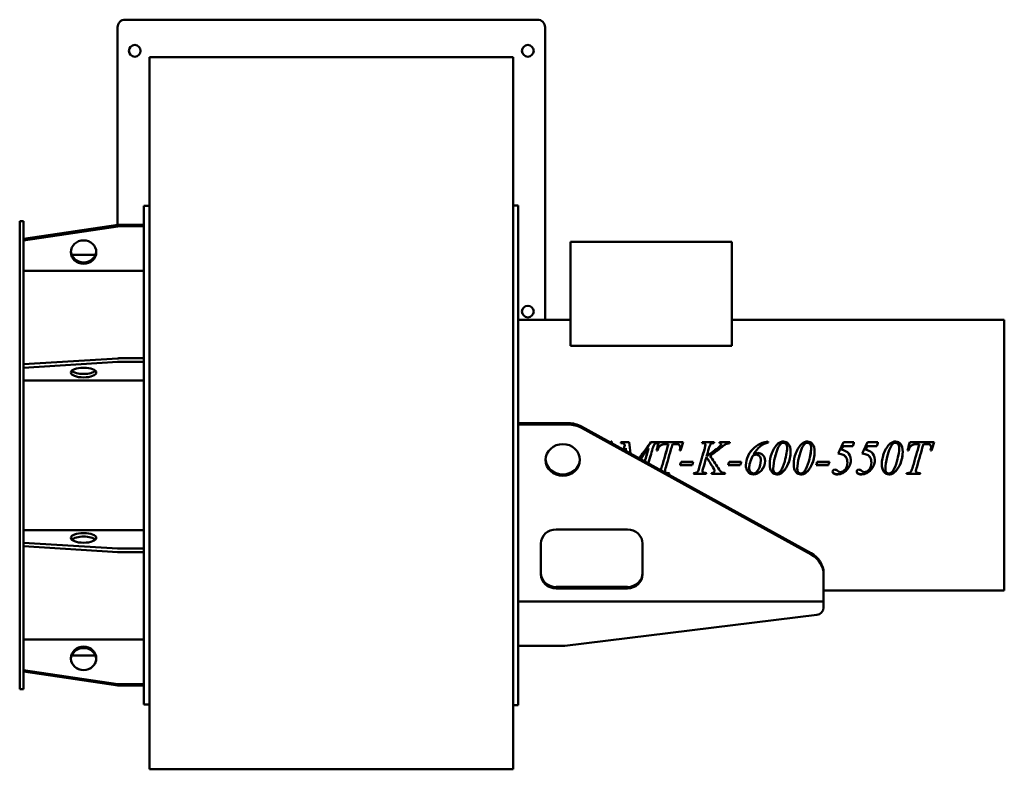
# Model space of a CAD drawing. Header units: millimetres. Extents: x 243 to 1017, y 151 to 740.
import ezdxf

# ---------------------------------------------------------------- set-up
doc = ezdxf.new("R2010")
doc.units = ezdxf.units.MM
doc.header["$LTSCALE"] = 3
doc.layers.add('Widoczne (ISO)', color=7, linetype='Continuous', lineweight=50)

msp = doc.modelspace()

# ---------------------------------------------------------------- linework, layer by layer
at = {"layer": 'Widoczne (ISO)'}
for p, q in [((649.95, 740.25), (325.95, 740.25)), ((319.95, 734.25), (319.95, 578.87)), ((655.95, 504.2), (655.95, 734.25)), ((344.95, 710.75), (344.95, 585.32)), ((630.95, 710.75), (344.95, 710.75)), ((630.95, 585.32), (630.95, 710.75)), ((340.45, 593.75), (340.45, 201.75)), ((340.45, 593.75), (344.95, 593.75)), ((634.95, 594.25), (630.95, 594.25)), ((634.95, 201.25), (634.95, 594.25)), ((242.95, 581.75), (242.95, 213.75)), ((242.95, 581.75), (245.95, 581.75)), ((245.95, 581.75), (245.95, 213.75)), ((344.95, 585.32), (344.95, 170.73)), ((630.95, 170.73), (630.95, 585.32)), ((319.98, 578.87), (245.95, 567.86)), ((245.95, 567.86), (319.98, 578.87)), ((245.95, 566.71), (319.98, 577.72)), ((340.45, 578.94), (320.93, 578.94)), ((320.93, 578.94), (340.45, 578.94)), ((320.93, 577.79), (340.45, 577.79)), ((675.93, 565.6), (675.93, 483.87)), ((802.93, 565.6), (675.93, 565.6)), ((802.93, 565.6), (802.93, 483.87)), ((302.51, 555.25), (283.89, 555.25)), ((340.45, 542.69), (245.95, 542.69)), ((634.95, 504.2), (675.93, 504.2)), ((802.93, 504.2), (1017.05, 504.2)), ((1017.05, 291.3), (1017.05, 504.2)), ((675.93, 483.87), (802.93, 483.87)), ((319.98, 473.92), (245.95, 469.36)), ((340.45, 473.95), (320.93, 473.95)), ((245.95, 466.59), (319.98, 471.15)), ((320.93, 471.18), (340.45, 471.18)), ((340.45, 456.64), (245.95, 456.64)), ((634.95, 422.95), (674.45, 422.95)), ((634.95, 421.83), (674.45, 421.83)), ((684.67, 420.35), (865.17, 320.83)), ((865.17, 319.71), (684.67, 419.22)), ((707.92, 408.59), (708.59, 408.59)), ((707.92, 408.49), (707.92, 408.59)), ((707.92, 408.49), (708.57, 408.49)), ((715.7, 408.02), (722.01, 408.02)), ((715.7, 407.92), (715.7, 408.02)), ((715.7, 407.92), (722.01, 407.92)), ((718.72, 405.73), (718.72, 405.8)), ((722.01, 407.92), (722.01, 408.02)), ((737.39, 403.32), (737.39, 403.38)), ((739.23, 408.02), (745.13, 408.02)), ((739.23, 407.92), (739.23, 408.02)), ((739.23, 407.92), (745.13, 407.92)), ((745.13, 407.35), (745.13, 408.02)), ((745.4, 407.92), (745.4, 408.02)), ((745.4, 408.02), (764.6, 408.02)), ((745.4, 407.92), (764.57, 407.92)), ((752.98, 406.53), (751.55, 406.53)), ((752.98, 406.45), (752.98, 406.53)), ((758.23, 406.53), (756.16, 406.53)), ((762.21, 403.93), (762.21, 403.99)), ((779.69, 407.35), (779.33, 407.35)), ((779.55, 408.02), (788.97, 408.02)), ((779.55, 407.92), (779.55, 408.02)), ((779.55, 407.92), (788.94, 407.92)), ((782, 405.77), (782, 405.84)), ((793.23, 408.02), (801.26, 408.02)), ((793.23, 407.92), (793.23, 408.02)), ((793.23, 407.92), (801.23, 407.92)), ((794.44, 406.21), (794.44, 406.29)), ((831.35, 407.82), (831.35, 408.53)), ((897.99, 404.99), (890.46, 404.99)), ((890.5, 407.92), (890.5, 408.02)), ((890.5, 408.02), (898.85, 408.02)), ((890.5, 407.92), (898.82, 407.92)), ((916.89, 404.99), (909.35, 404.99)), ((909.39, 407.92), (909.39, 408.02)), ((909.39, 408.02), (917.74, 408.02)), ((909.39, 407.92), (917.72, 407.92)), ((942.68, 407.92), (942.68, 408.02)), ((942.68, 408.02), (961.88, 408.02)), ((942.68, 407.92), (961.85, 407.92)), ((950.26, 406.53), (948.83, 406.53)), ((950.26, 406.45), (950.26, 406.53)), ((955.51, 406.53), (953.45, 406.53)), ((959.49, 403.93), (959.49, 403.99)), ((744.32, 401.4), (743.64, 401.4)), ((762.54, 401.4), (761.86, 401.4)), ((782.86, 396.24), (782.86, 396.23)), ((782.9, 396.65), (782.9, 396.65)), ((819.11, 397.11), (819.11, 397.11)), ((819.99, 398.65), (819.99, 398.66)), ((836.78, 396.43), (836.78, 396.41)), ((846.05, 400.38), (846.06, 400.37)), ((846.06, 400.4), (846.06, 400.39)), ((855.67, 396.43), (855.67, 396.41)), ((889.09, 401.89), (889.09, 401.93)), ((907.98, 401.89), (907.98, 401.93)), ((924.93, 396.43), (924.93, 396.41)), ((941.6, 401.4), (940.93, 401.4)), ((959.82, 401.4), (959.15, 401.4)), ((751.18, 388.97), (751.18, 388.89)), ((771.71, 390.01), (762.15, 390.01)), ((771.71, 390.08), (762.17, 390.08)), ((762.9, 392.45), (772.46, 392.45)), ((771.71, 390.08), (771.71, 390.01)), ((780.33, 387.7), (780.33, 387.61)), ((809.47, 390.01), (799.91, 390.01)), ((809.47, 390.08), (799.94, 390.08)), ((800.67, 392.45), (810.23, 392.45)), ((809.47, 390.08), (809.47, 390.01)), ((816.48, 387.78), (816.48, 387.69)), ((825.59, 393.72), (825.59, 393.68)), ((835.39, 387.22), (835.39, 387.12)), ((854.28, 387.22), (854.28, 387.12)), ((878.73, 390.01), (869.17, 390.01)), ((878.73, 390.08), (869.2, 390.08)), ((869.93, 392.45), (879.49, 392.45)), ((878.73, 390.08), (878.73, 390.01)), ((893.66, 392), (893.66, 391.94)), ((912.56, 392), (912.56, 391.94)), ((923.54, 387.22), (923.54, 387.12)), ((948.46, 388.97), (948.46, 388.89)), ((750.24, 385.35), (750.24, 385.23)), ((753.55, 383.22), (752.01, 383.22)), ((753.55, 383.08), (752.26, 383.08)), ((752.92, 383.75), (753.75, 383.75)), ((753.55, 383.22), (753.55, 383.08)), ((782.49, 383.08), (772.73, 383.08)), ((782.49, 383.22), (772.77, 383.22)), ((779.73, 385.29), (779.73, 385.17)), ((782.49, 383.22), (782.49, 383.08)), ((797.4, 383.08), (786.74, 383.08)), ((797.4, 383.22), (786.77, 383.22)), ((789.03, 386.61), (789.03, 386.51)), ((789.21, 385.55), (789.21, 385.43)), ((797.4, 383.22), (797.4, 383.08)), ((840.82, 383.34), (840.82, 383.2)), ((859.72, 383.34), (859.72, 383.2)), ((928.98, 383.34), (928.98, 383.2)), ((950.83, 383.08), (940.07, 383.08)), ((950.83, 383.22), (940.11, 383.22)), ((940.27, 383.75), (940.76, 383.75)), ((947.52, 385.35), (947.52, 385.23)), ((950.2, 383.75), (951.04, 383.75)), ((950.83, 383.22), (950.83, 383.08)), ((245.95, 338.86), (340.45, 338.86)), ((664.68, 339.35), (720.68, 339.35)), ((319.98, 324.35), (245.95, 328.91)), ((245.95, 326.14), (319.98, 321.58)), ((652.68, 304.12), (652.68, 328.23)), ((732.68, 328.23), (732.68, 304.12)), ((340.45, 324.32), (320.93, 324.32)), ((320.93, 321.55), (340.45, 321.55)), ((874.95, 303.77), (874.95, 304.89)), ((874.95, 303.77), (874.95, 286.5)), ((664.68, 294.12), (720.68, 294.12)), ((720.68, 292.99), (664.68, 292.99)), ((874.95, 291.3), (1017.05, 291.3)), ((874.95, 282.75), (874.95, 286.5)), ((874.95, 282.75), (634.95, 282.75)), ((874.95, 282.75), (874.95, 278.06)), ((671.46, 247.93), (869.68, 272.11)), ((245.95, 252.81), (340.45, 252.81)), ((668.43, 247.75), (634.95, 247.75)), ((302.51, 240.25), (283.89, 240.25)), ((319.98, 217.78), (245.95, 228.79)), ((245.95, 227.64), (319.98, 216.63)), ((340.45, 217.71), (320.93, 217.71)), ((242.95, 213.75), (245.95, 213.75)), ((320.93, 216.56), (340.45, 216.56)), ((340.45, 201.75), (344.95, 201.75)), ((634.95, 201.25), (630.95, 201.25)), ((344.95, 170.73), (344.95, 150.75)), ((630.95, 150.75), (630.95, 170.73)), ((344.95, 150.75), (630.95, 150.75))]:
    msp.add_line(p, q, dxfattribs=at)
for centre in [(333.45, 715.75), (642.45, 715.75), (642.45, 510.75)]:
    msp.add_circle(centre, 4.6, dxfattribs=at)
for centre, radius, start, end in [((325.95, 734.25), 6, 90, 180), ((649.95, 734.25), 6, 0, 90), ((868.95, 278.06), 6, 276.95296, 0), ((668.43, 272.75), 25, 270, 276.95296)]:
    msp.add_arc(centre, radius, start, end, dxfattribs=at)
for centre, major_axis, ratio, start_param, end_param in [((320.93, 573.4), (-6, 0), 0.92388, 4.712389, 4.872091), ((320.93, 573.4), (6, 0), 0.92388, 1.570796, 1.730498), ((320.93, 572.25), (6, 0), 0.92388, 1.570796, 1.730498), ((293.2, 558.62), (-10, 0), 0.92388, 0.062172, 3.079421), ((293.2, 558.62), (-10, 0), 0.92388, 0.062174, 0.37305), ((293.2, 558.62), (10, 0), 0.92388, 5.910136, 6.221011), ((320.93, 471.65), (-6, 0), 0.382683, 4.712389, 4.872091), ((320.93, 468.88), (6, 0), 0.382683, 1.570796, 1.730498), ((293.2, 465.53), (-10, 0), 0.382683, 0.370554, 2.771038), ((674.45, 404.41), (-20, 0), 0.927184, 4.175927, 4.712389), ((674.45, 403.28), (20, 0), 0.927184, 1.034334, 1.570796), ((669.95, 395.14), (-13.5, 0), 0.927184, 0.044907, 3.096686), ((293.2, 329.97), (10, 0), 0.382683, 0.370554, 2.771038), ((664.68, 328.23), (-12, 0), 0.927184, 4.712389, 6.283185), ((720.68, 328.23), (12, 0), 0.927184, 0, 1.570796), ((320.93, 326.62), (-6, 0), 0.382683, 1.411094, 1.570796), ((320.93, 323.85), (6, 0), 0.382683, 4.552687, 4.712389), ((854.95, 304.89), (20, 0), 0.927184, 0, 1.034334), ((854.95, 303.77), (20, 0), 0.927184, 0, 1.034334), ((664.68, 305.24), (-12, 0), 0.927184, 0, 1.570796), ((664.68, 304.12), (-12, 0), 0.927184, 0, 1.570796), ((720.68, 305.24), (12, 0), 0.927184, 4.712389, 6.283185), ((720.68, 304.12), (12, 0), 0.927184, 4.712389, 6.283185), ((293.2, 236.88), (10, 0), 0.92388, 0.062172, 3.079421), ((293.2, 238.03), (-10, 0), 0.92388, 0.062174, 3.079418), ((320.93, 223.25), (-6, 0), 0.92388, 1.411094, 1.570796), ((320.93, 222.1), (6, 0), 0.92388, 4.552687, 4.712389)]:
    msp.add_ellipse(centre, major_axis=major_axis, ratio=ratio, start_param=start_param, end_param=end_param, dxfattribs=at)
for centre, major_axis, ratio in [((293.2, 557.47), (-10, 0), 0.92388), ((293.2, 462.76), (-10, 0), 0.382683), ((669.95, 394.01), (-13.5, 0), 0.927184), ((293.2, 332.74), (-10, 0), 0.382683), ((293.2, 238.03), (-10, 0), 0.92388)]:
    msp.add_ellipse(centre, major_axis=major_axis, ratio=ratio, dxfattribs=at)
for points in [[(707.38, 407.83), (707.53, 408.01), (707.72, 408.27), (707.92, 408.59)], [(707.43, 407.8), (707.58, 407.97), (707.74, 408.2), (707.92, 408.49)], [(708.59, 408.59), (708.49, 408.17), (708.39, 407.75), (708.29, 407.32)], [(715.52, 407.35), (715.58, 407.57), (715.64, 407.8), (715.7, 408.02)], [(715.54, 407.35), (715.6, 407.54), (715.65, 407.73), (715.7, 407.92)], [(717.67, 402.16), (718.02, 403.37), (718.37, 404.59), (718.72, 405.8)], [(717.68, 402.15), (718.03, 403.34), (718.38, 404.54), (718.72, 405.73)], [(719.4, 403.38), (719.22, 402.75), (719.04, 402.12), (718.86, 401.5)], [(719.68, 401.05), (719.59, 401.82), (719.49, 402.6), (719.4, 403.38)], [(722.01, 408.02), (722.37, 405.08), (722.72, 402.13), (723.08, 399.17)], [(722.01, 407.92), (722.37, 405.02), (722.72, 402.1), (723.08, 399.17)], [(729.97, 395.37), (733.06, 399.59), (736.14, 403.82), (739.23, 408.02)], [(737.39, 403.38), (735.3, 400.5), (733.21, 397.62), (731.12, 394.74)], [(731.71, 397.75), (734.22, 401.15), (736.72, 404.54), (739.23, 407.92)], [(734.39, 392.94), (735.39, 396.41), (736.39, 399.9), (737.39, 403.38)], [(735.78, 397.75), (736.31, 399.61), (736.85, 401.47), (737.39, 403.32)], [(740.58, 402.93), (739.45, 399.08), (738.33, 395.23), (737.21, 391.38)], [(745.13, 407.35), (743.81, 407.25), (743.04, 407.16), (742.81, 407.06)], [(743.64, 401.4), (744.23, 403.61), (744.81, 405.82), (745.4, 408.02)], [(743.65, 401.4), (744.23, 403.58), (744.82, 405.75), (745.4, 407.92)], [(747.87, 388.81), (749.57, 394.7), (751.28, 400.64), (752.98, 406.53)], [(750.45, 397.75), (751.29, 400.65), (752.13, 403.56), (752.98, 406.45)], [(756.16, 406.53), (754.5, 400.67), (752.84, 394.76), (751.18, 388.89)], [(761.39, 406.03), (760.98, 406.37), (759.93, 406.53), (758.23, 406.53)], [(762.21, 403.99), (762.21, 404.89), (761.94, 405.56), (761.39, 406.03)], [(761.86, 401.4), (762.09, 402.36), (762.21, 403.23), (762.21, 403.99)], [(761.87, 401.4), (762.1, 402.34), (762.21, 403.18), (762.21, 403.93)], [(764.6, 408.02), (763.91, 405.82), (763.22, 403.61), (762.54, 401.4)], [(777.16, 387.97), (778.61, 392.99), (780.06, 398.04), (781.51, 403.07)], [(779.33, 407.35), (779.4, 407.57), (779.47, 407.8), (779.55, 408.02)], [(779.36, 407.35), (779.42, 407.54), (779.49, 407.73), (779.55, 407.92)], [(779.98, 397.75), (780.49, 399.51), (781, 401.27), (781.51, 403.02)], [(781.51, 403.07), (781.84, 404.21), (782, 405.14), (782, 405.84)], [(781.51, 403.02), (781.84, 404.15), (782, 405.07), (782, 405.77)], [(782.9, 396.64), (785.86, 398.87), (788.82, 401.11), (791.78, 403.34)], [(784.78, 403.07), (784.15, 400.93), (783.53, 398.78), (782.9, 396.64)], [(784.37, 397.75), (786.84, 399.6), (789.31, 401.44), (791.78, 403.28)], [(793.46, 403.03), (790.9, 401.1), (788.34, 399.16), (785.78, 397.23)], [(788.78, 407.35), (788.01, 407.36), (787.43, 407.27), (787.05, 407.08)], [(788.97, 408.02), (788.9, 407.8), (788.84, 407.57), (788.78, 407.35)], [(791.78, 403.34), (792.97, 404.22), (793.75, 404.92), (794.11, 405.44)], [(791.78, 403.28), (792.97, 404.16), (793.75, 404.85), (794.11, 405.36)], [(793.05, 407.35), (793.11, 407.57), (793.17, 407.8), (793.23, 408.02)], [(793.07, 407.35), (793.13, 407.54), (793.18, 407.73), (793.23, 407.92)], [(797.05, 405.78), (796.86, 405.66), (795.67, 404.74), (793.46, 403.03)], [(794.11, 405.44), (794.33, 405.75), (794.44, 406.03), (794.44, 406.29)], [(794.11, 405.36), (794.33, 405.67), (794.44, 405.95), (794.44, 406.21)], [(801.26, 408.02), (801.2, 407.8), (801.14, 407.57), (801.08, 407.35)], [(826.61, 407.53), (827.89, 408.02), (829.47, 408.35), (831.35, 408.53)], [(826.61, 407.44), (827.89, 407.92), (829.47, 408.25), (831.35, 408.43)], [(834.25, 399.29), (835.53, 402.62), (837.15, 405.13), (839.11, 406.84)], [(834.25, 399.28), (835.53, 402.57), (837.15, 405.06), (839.11, 406.75)], [(839.11, 406.84), (840.4, 407.97), (841.85, 408.53), (843.44, 408.53)], [(839.11, 406.75), (840.4, 407.87), (841.85, 408.43), (843.44, 408.43)], [(843.81, 390.82), (845.45, 396.05), (846.28, 400.32), (846.28, 403.6)], [(845.62, 397.75), (846.06, 399.94), (846.28, 401.87), (846.28, 403.55)], [(846.28, 403.55), (846.28, 403.55), (846.28, 403.56), (846.28, 403.57)], [(853.14, 399.29), (854.42, 402.62), (856.04, 405.13), (858, 406.84)], [(853.14, 399.28), (854.42, 402.57), (856.04, 405.06), (858, 406.75)], [(858, 406.84), (859.3, 407.97), (860.74, 408.53), (862.33, 408.53)], [(858, 406.75), (859.3, 407.87), (860.74, 408.43), (862.33, 408.43)], [(862.7, 390.82), (864.35, 396.05), (865.17, 400.32), (865.17, 403.6)], [(864.51, 397.75), (864.95, 399.94), (865.17, 401.87), (865.17, 403.55)], [(865.17, 403.55), (865.17, 403.55), (865.17, 403.56), (865.17, 403.57)], [(886.54, 399.07), (887.86, 402.06), (889.18, 405.05), (890.5, 408.02)], [(886.54, 399.07), (887.86, 402.03), (889.18, 404.98), (890.5, 407.92)], [(890.46, 404.99), (890, 403.97), (889.54, 402.95), (889.09, 401.93)], [(898.85, 408.02), (898.57, 407.01), (898.28, 406), (897.99, 404.99)], [(905.43, 399.07), (906.75, 402.06), (908.07, 405.05), (909.39, 408.02)], [(905.43, 399.07), (906.75, 402.03), (908.07, 404.98), (909.39, 407.92)], [(909.35, 404.99), (908.89, 403.97), (908.44, 402.95), (907.98, 401.93)], [(917.74, 408.02), (917.46, 407.01), (917.17, 406), (916.89, 404.99)], [(922.4, 399.29), (923.68, 402.62), (925.3, 405.13), (927.26, 406.84)], [(922.4, 399.28), (923.68, 402.57), (925.3, 405.06), (927.26, 406.75)], [(927.26, 406.84), (928.56, 407.97), (930, 408.53), (931.59, 408.53)], [(927.26, 406.75), (928.56, 407.87), (930, 408.43), (931.59, 408.43)], [(931.96, 390.82), (933.61, 396.05), (934.43, 400.32), (934.43, 403.6)], [(933.78, 397.75), (934.21, 399.94), (934.43, 401.87), (934.43, 403.55)], [(934.43, 403.55), (934.43, 403.55), (934.43, 403.56), (934.43, 403.57)], [(940.93, 401.4), (941.51, 403.61), (942.1, 405.82), (942.68, 408.02)], [(940.94, 401.4), (941.52, 403.58), (942.1, 405.75), (942.68, 407.92)], [(945.15, 388.81), (946.86, 394.7), (948.56, 400.64), (950.26, 406.53)], [(947.73, 397.75), (948.57, 400.65), (949.42, 403.56), (950.26, 406.45)], [(953.45, 406.53), (951.79, 400.67), (950.12, 394.76), (948.46, 388.89)], [(958.68, 406.03), (958.27, 406.37), (957.21, 406.53), (955.51, 406.53)], [(959.49, 403.99), (959.49, 404.89), (959.22, 405.56), (958.68, 406.03)], [(959.15, 401.4), (959.38, 402.36), (959.49, 403.23), (959.49, 403.99)], [(959.15, 401.4), (959.38, 402.34), (959.49, 403.18), (959.49, 403.93)], [(961.88, 408.02), (961.19, 405.82), (960.51, 403.61), (959.82, 401.4)], [(733.31, 397.75), (732.57, 396.75), (731.84, 395.75), (731.11, 394.75)], [(739.07, 397.75), (738.44, 395.63), (737.82, 393.51), (737.19, 391.39)], [(753.68, 397.75), (752.85, 394.82), (752.01, 391.89), (751.18, 388.97)], [(782.86, 396.24), (782.01, 393.39), (781.17, 390.54), (780.33, 387.7)], [(782.86, 396.23), (782.01, 393.35), (781.17, 390.47), (780.33, 387.61)], [(787.96, 388.39), (786.26, 391), (784.56, 393.62), (782.86, 396.24)], [(787.96, 388.3), (786.26, 390.94), (784.56, 393.58), (782.86, 396.23)], [(783.22, 397.75), (783.12, 397.38), (783.01, 397.02), (782.9, 396.65)], [(786.47, 397.75), (786.24, 397.58), (786.01, 397.41), (785.78, 397.24)], [(785.78, 397.23), (787.85, 394.05), (789.92, 390.87), (791.99, 387.71)], [(819.11, 397.11), (817.36, 393.41), (816.48, 390.29), (816.48, 387.78)], [(819.11, 397.11), (817.36, 393.36), (816.48, 390.22), (816.48, 387.69)], [(820.14, 397.75), (819.85, 397.59), (819.5, 397.38), (819.11, 397.11)], [(819.99, 398.66), (821.33, 399.23), (822.41, 399.52), (823.26, 399.52)], [(819.99, 398.65), (821.33, 399.22), (822.41, 399.5), (823.26, 399.5)], [(832.63, 390.82), (832.63, 393.64), (833.17, 396.46), (834.25, 399.29)], [(833.71, 397.75), (833.87, 398.26), (834.05, 398.77), (834.25, 399.28)], [(836.78, 396.43), (835.85, 392.81), (835.39, 389.74), (835.39, 387.22)], [(836.78, 396.41), (835.85, 392.77), (835.39, 389.67), (835.39, 387.12)], [(837.14, 397.75), (837.02, 397.32), (836.9, 396.88), (836.78, 396.43)], [(851.53, 390.82), (851.53, 393.64), (852.06, 396.46), (853.14, 399.29)], [(852.61, 397.75), (852.77, 398.26), (852.94, 398.77), (853.14, 399.28)], [(855.67, 396.43), (854.75, 392.81), (854.28, 389.74), (854.28, 387.22)], [(855.67, 396.41), (854.75, 392.77), (854.28, 389.67), (854.28, 387.12)], [(856.03, 397.75), (855.91, 397.32), (855.79, 396.88), (855.67, 396.43)], [(889.09, 401.93), (891.09, 401.61), (892.64, 401), (893.75, 400.07)], [(889.09, 401.89), (891.09, 401.58), (892.64, 400.97), (893.75, 400.05)], [(893.75, 400.07), (895.46, 398.63), (896.32, 396.62), (896.32, 394.05)], [(893.75, 400.05), (894.53, 399.4), (895.13, 398.63), (895.55, 397.75)], [(907.98, 401.93), (909.98, 401.61), (911.54, 401), (912.64, 400.07)], [(907.98, 401.89), (909.98, 401.58), (911.54, 400.97), (912.64, 400.05)], [(912.64, 400.07), (914.35, 398.63), (915.21, 396.62), (915.21, 394.05)], [(912.64, 400.05), (913.42, 399.4), (914.02, 398.63), (914.45, 397.75)], [(920.79, 390.82), (920.79, 393.64), (921.33, 396.46), (922.4, 399.29)], [(921.87, 397.75), (922.03, 398.26), (922.21, 398.77), (922.4, 399.28)], [(924.93, 396.43), (924.01, 392.81), (923.54, 389.74), (923.54, 387.22)], [(924.93, 396.41), (924.01, 392.77), (923.54, 389.67), (923.54, 387.12)], [(925.29, 397.75), (925.17, 397.32), (925.05, 396.88), (924.93, 396.43)], [(950.97, 397.75), (950.13, 394.82), (949.3, 391.89), (948.46, 388.97)], [(746.96, 386.01), (747.21, 386.64), (747.51, 387.58), (747.87, 388.81)], [(751.18, 388.97), (750.55, 387.01), (750.24, 385.8), (750.24, 385.35)], [(751.18, 388.89), (750.55, 386.91), (750.24, 385.69), (750.24, 385.23)], [(762.15, 390.01), (762.4, 390.82), (762.65, 391.64), (762.9, 392.45)], [(772.45, 392.45), (772.2, 391.66), (771.95, 390.87), (771.71, 390.08)], [(772.46, 392.45), (772.21, 391.64), (771.96, 390.82), (771.71, 390.01)], [(775.98, 384.84), (776.3, 385.34), (776.7, 386.39), (777.16, 387.97)], [(780.33, 387.7), (779.93, 386.51), (779.73, 385.7), (779.73, 385.29)], [(780.33, 387.61), (779.93, 386.4), (779.73, 385.59), (779.73, 385.17)], [(789.03, 386.61), (788.93, 386.86), (788.58, 387.45), (787.96, 388.39)], [(789.03, 386.51), (788.93, 386.75), (788.58, 387.35), (787.96, 388.3)], [(799.91, 390.01), (800.17, 390.82), (800.42, 391.64), (800.67, 392.45)], [(810.21, 392.45), (809.97, 391.66), (809.72, 390.87), (809.47, 390.08)], [(810.23, 392.45), (809.98, 391.64), (809.72, 390.82), (809.47, 390.01)], [(840.17, 384.05), (841.59, 385.38), (842.8, 387.63), (843.81, 390.82)], [(859.06, 384.05), (860.48, 385.38), (861.69, 387.63), (862.7, 390.82)], [(869.17, 390.01), (869.43, 390.82), (869.68, 391.64), (869.93, 392.45)], [(879.47, 392.45), (879.23, 391.66), (878.98, 390.87), (878.73, 390.08)], [(879.49, 392.45), (879.24, 391.64), (878.98, 390.82), (878.73, 390.01)], [(928.32, 384.05), (929.74, 385.38), (930.95, 387.63), (931.96, 390.82)], [(948.46, 388.97), (947.84, 387.01), (947.52, 385.8), (947.52, 385.35)], [(948.46, 388.89), (947.84, 386.91), (947.52, 385.69), (947.52, 385.23)], [(753.71, 383.75), (753.66, 383.57), (753.6, 383.4), (753.55, 383.22)], [(753.75, 383.75), (753.69, 383.53), (753.62, 383.31), (753.55, 383.08)], [(772.73, 383.08), (772.8, 383.31), (772.88, 383.53), (772.95, 383.75)], [(772.95, 383.75), (773.92, 383.78), (774.57, 383.87), (774.89, 384.01)], [(774.89, 384.01), (775.38, 384.23), (775.74, 384.51), (775.98, 384.84)], [(782.74, 383.75), (782.66, 383.58), (782.57, 383.4), (782.49, 383.22)], [(782.8, 383.75), (782.7, 383.53), (782.59, 383.31), (782.49, 383.08)], [(786.74, 383.08), (786.79, 383.31), (786.85, 383.53), (786.9, 383.75)], [(789.21, 385.55), (789.21, 385.91), (789.15, 386.27), (789.03, 386.61)], [(789.21, 385.43), (789.21, 385.8), (789.15, 386.16), (789.03, 386.51)], [(797.56, 383.75), (797.51, 383.57), (797.46, 383.4), (797.4, 383.22)], [(797.61, 383.75), (797.54, 383.53), (797.47, 383.31), (797.4, 383.08)], [(838.25, 383.33), (839, 383.33), (839.64, 383.57), (840.17, 384.05)], [(840.82, 383.34), (840.09, 382.98), (839.24, 382.8), (838.27, 382.8)], [(840.82, 383.2), (840.09, 382.84), (839.24, 382.66), (838.27, 382.66)], [(844.46, 386.45), (843.3, 385.02), (842.09, 383.98), (840.82, 383.34)], [(844.46, 386.35), (843.3, 384.9), (842.09, 383.85), (840.82, 383.2)], [(857.14, 383.33), (857.89, 383.33), (858.53, 383.57), (859.06, 384.05)], [(859.72, 383.34), (858.98, 382.98), (858.13, 382.8), (857.16, 382.8)], [(859.72, 383.2), (858.98, 382.84), (858.13, 382.66), (857.16, 382.66)], [(863.35, 386.45), (862.2, 385.02), (860.98, 383.98), (859.72, 383.34)], [(863.35, 386.35), (862.2, 384.9), (860.98, 383.85), (859.72, 383.2)], [(882.84, 383.6), (882.37, 383.95), (882.12, 384.38), (882.1, 384.91)], [(882.84, 383.47), (882.35, 383.83), (882.1, 384.29), (882.1, 384.84)], [(885.8, 382.8), (884.55, 382.8), (883.56, 383.07), (882.84, 383.6)], [(885.8, 382.66), (884.55, 382.66), (883.56, 382.93), (882.84, 383.47)], [(883.76, 386.45), (884.41, 386.45), (885.14, 386.12), (885.94, 385.47)], [(890.11, 383.88), (888.68, 383.16), (887.24, 382.8), (885.8, 382.8)], [(890.11, 383.75), (888.68, 383.02), (887.24, 382.66), (885.8, 382.66)], [(885.94, 385.47), (886.43, 385.07), (886.83, 384.8), (887.15, 384.66)], [(887.15, 384.66), (887.41, 384.55), (887.71, 384.5), (888.07, 384.5)], [(901.73, 383.6), (901.26, 383.95), (901.01, 384.38), (901, 384.91)], [(901.73, 383.47), (901.24, 383.83), (901, 384.29), (901, 384.84)], [(904.69, 382.8), (903.44, 382.8), (902.45, 383.07), (901.73, 383.6)], [(904.69, 382.66), (903.44, 382.66), (902.45, 382.93), (901.73, 383.47)], [(902.65, 386.45), (903.3, 386.45), (904.03, 386.12), (904.84, 385.47)], [(909, 383.88), (907.57, 383.16), (906.14, 382.8), (904.69, 382.8)], [(909, 383.75), (907.57, 383.02), (906.14, 382.66), (904.69, 382.66)], [(904.84, 385.47), (905.33, 385.07), (905.73, 384.8), (906.04, 384.66)], [(906.04, 384.66), (906.3, 384.55), (906.61, 384.5), (906.96, 384.5)], [(926.4, 383.33), (927.15, 383.33), (927.79, 383.57), (928.32, 384.05)], [(928.98, 383.34), (928.24, 382.98), (927.39, 382.8), (926.42, 382.8)], [(928.98, 383.2), (928.24, 382.84), (927.39, 382.66), (926.42, 382.66)], [(932.61, 386.45), (931.46, 385.02), (930.24, 383.98), (928.98, 383.34)], [(932.61, 386.35), (931.46, 384.9), (930.24, 383.85), (928.98, 383.2)], [(940.07, 383.08), (940.14, 383.31), (940.2, 383.53), (940.27, 383.75)], [(940.76, 383.75), (941.72, 383.75), (942.45, 383.91), (942.97, 384.22)], [(951, 383.75), (950.94, 383.57), (950.89, 383.4), (950.83, 383.22)], [(951.04, 383.75), (950.97, 383.53), (950.9, 383.31), (950.83, 383.08)]]:
    msp.add_open_spline(points, degree=3, dxfattribs=at)
for points, knots in [([(718.72, 405.8), (718.32, 406.35), (717.93, 406.71), (717.56, 406.9), (717.19, 407.09), (716.51, 407.24), (715.52, 407.35)], [0, 0, 0, 0, 1, 1, 1, 2, 2, 2, 2]), ([(742.81, 407.06), (742.4, 406.89), (742.02, 406.53), (741.68, 406), (741.34, 405.46), (740.97, 404.44), (740.58, 402.93)], [0, 0, 0, 0, 1, 1, 1, 2, 2, 2, 2]), ([(751.55, 406.53), (750.05, 406.53), (748.84, 406.35), (747.92, 405.99), (747, 405.62), (746.26, 405.09), (745.7, 404.39), (745.13, 403.69), (744.67, 402.69), (744.32, 401.4)], [0, 0, 0, 0, 1, 1, 1, 2, 2, 2, 3, 3, 3, 3]), ([(782, 405.84), (782, 406.33), (781.84, 406.7), (781.53, 406.96), (781.22, 407.22), (780.61, 407.35), (779.69, 407.35)], [0, 0, 0, 0, 1, 1, 1, 2, 2, 2, 2]), ([(787.05, 407.08), (786.51, 406.83), (786.13, 406.5), (785.88, 406.1), (785.64, 405.7), (785.27, 404.69), (784.78, 403.07)], [0, 0, 0, 0, 1, 1, 1, 2, 2, 2, 2]), ([(794.44, 406.29), (794.44, 406.52), (794.32, 406.74), (794.09, 406.94), (793.86, 407.15), (793.51, 407.28), (793.05, 407.35)], [0, 0, 0, 0, 1, 1, 1, 2, 2, 2, 2]), ([(801.08, 407.35), (800.21, 407.2), (799.47, 407.01), (798.88, 406.77), (798.29, 406.53), (797.68, 406.2), (797.05, 405.78)], [0, 0, 0, 0, 1, 1, 1, 2, 2, 2, 2]), ([(813.86, 389.91), (813.86, 392.42), (814.45, 394.9), (815.62, 397.35), (816.79, 399.8), (818.38, 401.91), (820.38, 403.66), (822.38, 405.42), (824.46, 406.7), (826.61, 407.53)], [0, 0, 0, 0, 1, 1, 1, 2, 2, 2, 3, 3, 3, 3]), ([(815.81, 397.75), (816.96, 400.01), (818.49, 401.96), (820.38, 403.61), (822.38, 405.34), (824.46, 406.62), (826.61, 407.44)], [1.054307, 1.054307, 1.054307, 1.054307, 2, 2, 2, 3, 3, 3, 3]), ([(831.35, 407.82), (829.24, 407.33), (827.19, 406.3), (825.21, 404.73), (823.23, 403.16), (821.49, 401.14), (819.99, 398.66)], [0, 0, 0, 0, 1, 1, 1, 2, 2, 2, 2]), ([(843.48, 407.57), (842.77, 407.57), (842.05, 407.29), (841.31, 406.74), (840.58, 406.18), (839.82, 405.02), (839.04, 403.25), (838.25, 401.49), (837.5, 399.21), (836.78, 396.41)], [0, 0, 0, 0, 1, 1, 1, 2, 2, 2, 3, 3, 3, 3]), ([(843.44, 408.53), (845.02, 408.53), (846.35, 407.87), (847.42, 406.57), (848.5, 405.26), (849.04, 403.19), (849.04, 400.36)], [0, 0, 0, 0, 1, 1, 1, 2, 2, 2, 2]), ([(843.44, 408.43), (845.02, 408.43), (846.35, 407.78), (847.42, 406.48), (848.5, 405.19), (849.03, 403.14), (849.04, 400.34)], [0, 0, 0, 0, 1, 1, 1, 1.998552, 1.998552, 1.998552, 1.998552]), ([(846.28, 403.6), (846.28, 404.96), (846, 405.96), (845.44, 406.61), (844.88, 407.25), (844.23, 407.57), (843.48, 407.57)], [0, 0, 0, 0, 1, 1, 1, 2, 2, 2, 2]), ([(862.37, 407.57), (861.66, 407.57), (860.94, 407.29), (860.21, 406.74), (859.47, 406.18), (858.71, 405.02), (857.93, 403.25), (857.15, 401.49), (856.39, 399.21), (855.67, 396.41)], [0, 0, 0, 0, 1, 1, 1, 2, 2, 2, 3, 3, 3, 3]), ([(862.33, 408.53), (863.91, 408.53), (865.24, 407.87), (866.31, 406.57), (867.39, 405.26), (867.93, 403.19), (867.93, 400.36)], [0, 0, 0, 0, 1, 1, 1, 2, 2, 2, 2]), ([(862.33, 408.43), (863.91, 408.43), (865.24, 407.78), (866.31, 406.48), (867.39, 405.19), (867.93, 403.14), (867.93, 400.34)], [0, 0, 0, 0, 1, 1, 1, 1.998552, 1.998552, 1.998552, 1.998552]), ([(865.17, 403.6), (865.17, 404.96), (864.89, 405.96), (864.33, 406.61), (863.78, 407.25), (863.12, 407.57), (862.37, 407.57)], [0, 0, 0, 0, 1, 1, 1, 2, 2, 2, 2]), ([(931.63, 407.57), (930.93, 407.57), (930.2, 407.29), (929.47, 406.74), (928.73, 406.18), (927.97, 405.02), (927.19, 403.25), (926.41, 401.49), (925.66, 399.21), (924.93, 396.41)], [0, 0, 0, 0, 1, 1, 1, 2, 2, 2, 3, 3, 3, 3]), ([(931.59, 408.53), (933.17, 408.53), (934.5, 407.87), (935.58, 406.57), (936.65, 405.26), (937.19, 403.19), (937.19, 400.36)], [0, 0, 0, 0, 1, 1, 1, 2, 2, 2, 2]), ([(931.59, 408.43), (933.17, 408.43), (934.5, 407.78), (935.58, 406.48), (936.65, 405.19), (937.19, 403.14), (937.19, 400.34)], [0, 0, 0, 0, 1, 1, 1, 1.998552, 1.998552, 1.998552, 1.998552]), ([(934.43, 403.6), (934.43, 404.96), (934.15, 405.96), (933.59, 406.61), (933.04, 407.25), (932.38, 407.57), (931.63, 407.57)], [0, 0, 0, 0, 1, 1, 1, 2, 2, 2, 2]), ([(948.83, 406.53), (947.33, 406.53), (946.12, 406.35), (945.21, 405.99), (944.29, 405.62), (943.54, 405.09), (942.98, 404.39), (942.41, 403.69), (941.95, 402.69), (941.6, 401.4)], [0, 0, 0, 0, 1, 1, 1, 2, 2, 2, 3, 3, 3, 3]), ([(821.91, 398.21), (821.48, 398.21), (821.06, 398.14), (820.68, 398), (820.29, 397.85), (819.77, 397.56), (819.11, 397.11)], [0, 0, 0, 0, 1, 1, 1, 2, 2, 2, 2]), ([(825.59, 393.68), (825.59, 395.13), (825.23, 396.25), (824.52, 397.04), (823.8, 397.82), (822.93, 398.21), (821.91, 398.21)], [0, 0, 0, 0, 1, 1, 1, 2, 2, 2, 2]), ([(823.26, 399.52), (824.82, 399.52), (826.16, 398.95), (827.26, 397.82), (828.37, 396.69), (828.92, 395.17), (828.92, 393.25)], [0, 0, 0, 0, 1, 1, 1, 2, 2, 2, 2]), ([(823.26, 399.5), (824.82, 399.5), (826.16, 398.94), (827.26, 397.82), (827.29, 397.8), (827.31, 397.77), (827.33, 397.75)], [0, 0, 0, 0, 1, 1, 1, 1.021525, 1.021525, 1.021525, 1.021525]), ([(825.59, 393.72), (825.59, 395.16), (825.23, 396.27), (824.52, 397.04), (824.25, 397.33), (823.96, 397.57), (823.65, 397.75)], [0, 0, 0, 0, 1, 1, 1, 1.373068, 1.373068, 1.373068, 1.373068]), ([(849.04, 400.36), (849.04, 397.92), (848.64, 395.43), (847.84, 392.9), (847.04, 390.37), (845.92, 388.19), (844.46, 386.35)], [0, 0, 0, 0, 1, 1, 1, 2, 2, 2, 2]), ([(848.89, 397.75), (848.7, 396.17), (848.35, 394.57), (847.84, 392.95), (847.04, 390.44), (845.92, 388.28), (844.46, 386.45)], [0.353975, 0.353975, 0.353975, 0.353975, 1, 1, 1, 2, 2, 2, 2]), ([(867.93, 400.36), (867.93, 397.92), (867.53, 395.43), (866.73, 392.9), (865.94, 390.37), (864.81, 388.19), (863.35, 386.35)], [0, 0, 0, 0, 1, 1, 1, 2, 2, 2, 2]), ([(867.78, 397.75), (867.6, 396.17), (867.25, 394.57), (866.73, 392.95), (865.94, 390.44), (864.81, 388.28), (863.35, 386.45)], [0.353975, 0.353975, 0.353975, 0.353975, 1, 1, 1, 2, 2, 2, 2]), ([(893.66, 391.94), (893.66, 393.47), (893.35, 394.77), (892.73, 395.85), (892.11, 396.93), (891.32, 397.7), (890.36, 398.14), (889.4, 398.58), (888.13, 398.89), (886.54, 399.07)], [0, 0, 0, 0, 1, 1, 1, 2, 2, 2, 3, 3, 3, 3]), ([(893.66, 392), (893.66, 393.51), (893.35, 394.8), (892.73, 395.87), (892.27, 396.68), (891.71, 397.3), (891.05, 397.75)], [0, 0, 0, 0, 1, 1, 1, 1.750989, 1.750989, 1.750989, 1.750989]), ([(912.56, 391.94), (912.56, 393.47), (912.25, 394.77), (911.63, 395.85), (911.01, 396.93), (910.22, 397.7), (909.26, 398.14), (908.3, 398.58), (907.02, 398.89), (905.43, 399.07)], [0, 0, 0, 0, 1, 1, 1, 2, 2, 2, 3, 3, 3, 3]), ([(912.56, 392), (912.56, 393.51), (912.25, 394.8), (911.63, 395.87), (911.16, 396.68), (910.6, 397.3), (909.94, 397.75)], [0, 0, 0, 0, 1, 1, 1, 1.750989, 1.750989, 1.750989, 1.750989]), ([(937.19, 400.36), (937.19, 397.92), (936.79, 395.43), (935.99, 392.9), (935.2, 390.37), (934.07, 388.19), (932.61, 386.35)], [0, 0, 0, 0, 1, 1, 1, 2, 2, 2, 2]), ([(937.04, 397.75), (936.86, 396.17), (936.51, 394.57), (935.99, 392.95), (935.2, 390.44), (934.07, 388.28), (932.61, 386.45)], [0.353975, 0.353975, 0.353975, 0.353975, 1, 1, 1, 2, 2, 2, 2]), ([(791.99, 387.71), (793.09, 386.01), (794.01, 384.93), (794.74, 384.46), (795.46, 383.99), (796.42, 383.75), (797.61, 383.75)], [0, 0, 0, 0, 1, 1, 1, 2, 2, 2, 2]), ([(819.95, 382.8), (817.95, 382.8), (816.43, 383.52), (815.41, 384.97), (814.38, 386.4), (813.87, 388.06), (813.86, 389.95)], [0, 0, 0, 0, 1, 1, 1, 1.994219, 1.994219, 1.994219, 1.994219]), ([(819.95, 382.66), (817.95, 382.66), (816.43, 383.38), (815.41, 384.84), (814.38, 386.3), (813.86, 387.99), (813.86, 389.91)], [0, 0, 0, 0, 1, 1, 1, 2, 2, 2, 2]), ([(816.48, 387.69), (816.48, 386.39), (816.81, 385.36), (817.48, 384.61), (818.15, 383.86), (818.91, 383.49), (819.77, 383.49)], [0, 0, 0, 0, 1, 1, 1, 2, 2, 2, 2]), ([(819.77, 383.49), (821.2, 383.49), (822.52, 384.5), (823.75, 386.55), (824.97, 388.59), (825.59, 390.97), (825.59, 393.68)], [0, 0, 0, 0, 1, 1, 1, 2, 2, 2, 2]), ([(828.92, 393.27), (828.91, 390.37), (827.96, 387.9), (826.07, 385.86), (824.17, 383.82), (822.13, 382.8), (819.95, 382.8)], [0.002597, 0.002597, 0.002597, 0.002597, 1, 1, 1, 2, 2, 2, 2]), ([(828.92, 393.25), (828.92, 390.31), (827.97, 387.81), (826.07, 385.75), (824.17, 383.68), (822.13, 382.66), (819.95, 382.66)], [0, 0, 0, 0, 1, 1, 1, 2, 2, 2, 2]), ([(838.27, 382.8), (836.66, 382.8), (835.32, 383.44), (834.25, 384.74), (833.18, 386.02), (832.64, 388.06), (832.63, 390.86)], [0, 0, 0, 0, 1, 1, 1, 1.996142, 1.996142, 1.996142, 1.996142]), ([(838.27, 382.66), (836.66, 382.66), (835.32, 383.31), (834.25, 384.61), (833.17, 385.92), (832.63, 387.98), (832.63, 390.82)], [0, 0, 0, 0, 1, 1, 1, 2, 2, 2, 2]), ([(835.39, 387.12), (835.39, 385.84), (835.67, 384.9), (836.23, 384.27), (836.79, 383.64), (837.46, 383.33), (838.25, 383.33)], [0, 0, 0, 0, 1, 1, 1, 2, 2, 2, 2]), ([(857.16, 382.8), (855.56, 382.8), (854.22, 383.44), (853.14, 384.74), (852.07, 386.02), (851.53, 388.06), (851.53, 390.86)], [0, 0, 0, 0, 1, 1, 1, 1.996142, 1.996142, 1.996142, 1.996142]), ([(857.16, 382.66), (855.56, 382.66), (854.22, 383.31), (853.14, 384.61), (852.06, 385.92), (851.53, 387.98), (851.53, 390.82)], [0, 0, 0, 0, 1, 1, 1, 2, 2, 2, 2]), ([(854.28, 387.12), (854.28, 385.84), (854.56, 384.9), (855.12, 384.27), (855.68, 383.64), (856.35, 383.33), (857.14, 383.33)], [0, 0, 0, 0, 1, 1, 1, 2, 2, 2, 2]), ([(888.07, 384.5), (889.46, 384.5), (890.74, 385.19), (891.91, 386.56), (893.08, 387.93), (893.66, 389.73), (893.66, 391.94)], [0, 0, 0, 0, 1, 1, 1, 2, 2, 2, 2]), ([(896.32, 394.06), (896.32, 392.37), (896, 390.85), (895.37, 389.49), (894.74, 388.12), (893.96, 386.98), (893.05, 386.06), (892.14, 385.14), (891.16, 384.42), (890.11, 383.88)], [0.003559, 0.003559, 0.003559, 0.003559, 1, 1, 1, 2, 2, 2, 3, 3, 3, 3]), ([(896.32, 394.05), (896.32, 392.33), (896, 390.78), (895.37, 389.41), (894.74, 388.03), (893.96, 386.88), (893.05, 385.95), (892.14, 385.02), (891.16, 384.29), (890.11, 383.75)], [0, 0, 0, 0, 1, 1, 1, 2, 2, 2, 3, 3, 3, 3]), ([(906.96, 384.5), (908.35, 384.5), (909.63, 385.19), (910.8, 386.56), (911.97, 387.93), (912.56, 389.73), (912.56, 391.94)], [0, 0, 0, 0, 1, 1, 1, 2, 2, 2, 2]), ([(915.21, 394.06), (915.21, 392.37), (914.89, 390.85), (914.26, 389.49), (913.63, 388.12), (912.86, 386.98), (911.94, 386.06), (911.03, 385.14), (910.05, 384.42), (909, 383.88)], [0.003559, 0.003559, 0.003559, 0.003559, 1, 1, 1, 2, 2, 2, 3, 3, 3, 3]), ([(915.21, 394.05), (915.21, 392.33), (914.9, 390.78), (914.26, 389.41), (913.63, 388.03), (912.86, 386.88), (911.94, 385.95), (911.03, 385.02), (910.05, 384.29), (909, 383.75)], [0, 0, 0, 0, 1, 1, 1, 2, 2, 2, 3, 3, 3, 3]), ([(926.42, 382.8), (924.82, 382.8), (923.48, 383.44), (922.4, 384.74), (921.33, 386.02), (920.79, 388.06), (920.79, 390.86)], [0, 0, 0, 0, 1, 1, 1, 1.996142, 1.996142, 1.996142, 1.996142]), ([(926.42, 382.66), (924.82, 382.66), (923.48, 383.31), (922.4, 384.61), (921.33, 385.92), (920.79, 387.98), (920.79, 390.82)], [0, 0, 0, 0, 1, 1, 1, 2, 2, 2, 2]), ([(923.54, 387.12), (923.54, 385.84), (923.82, 384.9), (924.38, 384.27), (924.94, 383.64), (925.61, 383.33), (926.4, 383.33)], [0, 0, 0, 0, 1, 1, 1, 2, 2, 2, 2]), ([(942.97, 384.22), (943.32, 384.42), (943.65, 384.79), (943.94, 385.33), (944.23, 385.87), (944.64, 387.03), (945.15, 388.81)], [0, 0, 0, 0, 1, 1, 1, 2, 2, 2, 2]), ([(750.24, 385.23), (750.24, 384.8), (750.44, 384.44), (750.83, 384.17), (751.23, 383.89), (751.92, 383.75), (752.92, 383.75)], [0, 0, 0, 0, 1, 1, 1, 2, 2, 2, 2]), ([(779.73, 385.17), (779.73, 384.75), (779.9, 384.43), (780.24, 384.21), (780.58, 383.98), (781.44, 383.83), (782.8, 383.75)], [0, 0, 0, 0, 1, 1, 1, 2, 2, 2, 2]), ([(786.9, 383.75), (787.75, 383.83), (788.34, 384.03), (788.69, 384.35), (789.04, 384.67), (789.21, 385.03), (789.21, 385.43)], [0, 0, 0, 0, 1, 1, 1, 2, 2, 2, 2]), ([(882.1, 384.84), (882.1, 385.29), (882.26, 385.67), (882.58, 385.98), (882.9, 386.29), (883.29, 386.45), (883.76, 386.45)], [0, 0, 0, 0, 1, 1, 1, 2, 2, 2, 2]), ([(901, 384.84), (901, 385.29), (901.16, 385.67), (901.48, 385.98), (901.8, 386.29), (902.19, 386.45), (902.65, 386.45)], [0, 0, 0, 0, 1, 1, 1, 2, 2, 2, 2]), ([(947.52, 385.23), (947.52, 384.8), (947.72, 384.44), (948.12, 384.17), (948.51, 383.89), (949.21, 383.75), (950.2, 383.75)], [0, 0, 0, 0, 1, 1, 1, 2, 2, 2, 2])]:
    msp.add_open_spline(points, degree=3, knots=knots, dxfattribs=at)

doc.saveas('drawing.dxf')
